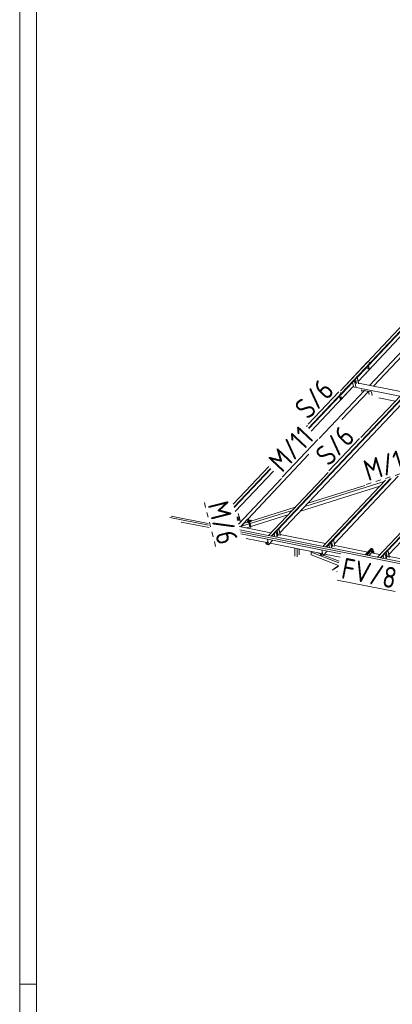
# Model space of a CAD drawing. Header units: millimetres. Extents: x -681 to 506, y -45 to 794.
# Tile 38 of 256: x -681 to -592, y 247 to 483. Entities that reach past the tile are written whole.
import ezdxf

# ---------------------------------------------------------------- set-up
doc = ezdxf.new("R2010")
doc.units = ezdxf.units.MM
doc.header["$LTSCALE"] = 0.6
doc.linetypes.add('XKITLINE00', pattern=[0])
doc.linetypes.add('XKITLINE02', pattern=[4, 2, -2])
for name, color, linetype, lineweight in [('Bolt', 7, 'Continuous', 0), ('DrawingSheet', 5, 'Continuous', 0), ('Part', 2, 'Continuous', 0), ('PartMark', 3, 'Continuous', 0)]:
    doc.layers.add(name, color=color, linetype=linetype, lineweight=lineweight)
doc.styles.add('ISOCPEUR', font='ISOCPEUR.TTF')

msp = doc.modelspace()

# ---------------------------------------------------------------- linework, layer by layer
at = {"layer": 'Bolt', "color": 3, "linetype": 'XKITLINE00', "lineweight": 0}
for p, q in [((-598.04, 399.36), (-598.06, 399.29)), ((-598.06, 399.29), (-598.05, 399.23)), ((-598.05, 399.23), (-598.03, 399.18)), ((-598.01, 399.41), (-598.04, 399.36)), ((-598.03, 399.29), (-598.02, 399.36)), ((-598.03, 399.22), (-598.03, 399.29)), ((-598.01, 399.18), (-598.03, 399.22)), ((-598.03, 399.18), (-598, 399.17)), ((-598.02, 399.36), (-597.99, 399.41)), ((-598.01, 399.35), (-598.02, 399.23)), ((-598.02, 399.23), (-597.97, 399.18)), ((-598.02, 399.23), (-597.95, 399.22)), ((-597.97, 399.43), (-598.01, 399.41)), ((-597.95, 399.41), (-598.01, 399.35)), ((-598.01, 399.35), (-597.94, 399.33)), ((-597.98, 399.17), (-598.01, 399.18)), ((-598, 399.17), (-597.98, 399.17)), ((-597.99, 399.41), (-597.95, 399.43)), ((-597.95, 399.18), (-597.98, 399.17)), ((-597.97, 399.43), (-597.95, 399.43)), ((-597.97, 399.18), (-597.9, 399.17)), ((-597.95, 399.43), (-597.91, 399.42)), ((-597.95, 399.41), (-597.88, 399.4)), ((-597.95, 399.22), (-597.94, 399.33)), ((-597.9, 399.17), (-597.95, 399.22)), ((-597.94, 399.33), (-597.88, 399.4)), ((-597.91, 399.42), (-597.91, 399.4)), ((-597.84, 399.23), (-597.9, 399.17)), ((-597.88, 399.4), (-597.83, 399.35)), ((-597.83, 399.35), (-597.84, 399.23)), ((-601.14, 396.04), (-601.16, 395.98)), ((-601.16, 395.98), (-601.15, 395.91)), ((-601.15, 395.91), (-601.13, 395.87)), ((-601.11, 396.09), (-601.14, 396.04)), ((-601.13, 395.97), (-601.12, 396.04)), ((-601.13, 395.91), (-601.13, 395.97)), ((-601.11, 395.86), (-601.13, 395.91)), ((-601.13, 395.87), (-601.1, 395.85)), ((-601.12, 396.04), (-601.08, 396.09)), ((-601.11, 396.03), (-601.12, 395.92)), ((-601.12, 395.92), (-601.07, 395.87)), ((-601.12, 395.92), (-601.05, 395.9)), ((-601.07, 396.12), (-601.11, 396.09)), ((-601.05, 396.09), (-601.11, 396.03)), ((-601.11, 396.03), (-601.04, 396.02)), ((-601.08, 395.85), (-601.11, 395.86)), ((-601.1, 395.85), (-601.08, 395.85)), ((-601.08, 396.09), (-601.05, 396.11)), ((-601.05, 395.86), (-601.08, 395.85)), ((-601.07, 396.12), (-601.05, 396.11)), ((-601.07, 395.87), (-601, 395.85)), ((-601.05, 396.11), (-601.01, 396.1)), ((-601.05, 396.09), (-600.98, 396.08)), ((-601.05, 395.9), (-601.04, 396.02)), ((-601, 395.85), (-601.05, 395.9)), ((-601.04, 396.02), (-600.98, 396.08)), ((-601.01, 396.1), (-601.01, 396.09)), ((-600.94, 395.92), (-601, 395.85)), ((-600.98, 396.08), (-600.93, 396.03)), ((-600.93, 396.03), (-600.94, 395.92)), ((-604.61, 392.4), (-604.63, 392.33)), ((-604.63, 392.33), (-604.63, 392.27)), ((-604.63, 392.27), (-604.6, 392.22)), ((-604.58, 392.45), (-604.61, 392.4)), ((-604.6, 392.33), (-604.59, 392.4)), ((-604.6, 392.26), (-604.6, 392.33)), ((-604.58, 392.22), (-604.6, 392.26)), ((-604.6, 392.22), (-604.57, 392.21)), ((-604.59, 392.4), (-604.56, 392.45)), ((-604.58, 392.39), (-604.59, 392.27)), ((-604.59, 392.27), (-604.55, 392.22)), ((-604.59, 392.27), (-604.52, 392.26)), ((-604.54, 392.47), (-604.58, 392.45)), ((-604.52, 392.45), (-604.58, 392.39)), ((-604.58, 392.39), (-604.51, 392.37)), ((-604.55, 392.21), (-604.58, 392.22)), ((-604.57, 392.21), (-604.55, 392.21)), ((-604.56, 392.45), (-604.52, 392.47)), ((-604.52, 392.22), (-604.55, 392.21)), ((-604.55, 392.22), (-604.48, 392.21)), ((-604.54, 392.47), (-604.52, 392.47)), ((-604.52, 392.47), (-604.49, 392.46)), ((-604.52, 392.45), (-604.45, 392.44)), ((-604.52, 392.26), (-604.51, 392.37)), ((-604.48, 392.21), (-604.52, 392.26)), ((-604.51, 392.37), (-604.45, 392.44)), ((-604.49, 392.46), (-604.48, 392.44)), ((-604.42, 392.27), (-604.48, 392.21)), ((-604.45, 392.44), (-604.4, 392.39)), ((-604.4, 392.39), (-604.42, 392.27)), ((-629.28, 363.34), (-629.3, 363.32)), ((-629.29, 363.31), (-629.28, 363.33)), ((-629.24, 363.4), (-629.28, 363.34)), ((-629.28, 363.33), (-629.23, 363.38)), ((-629.22, 363.38), (-629.26, 363.28)), ((-629.25, 363.2), (-629.2, 363.3)), ((-629.14, 363.45), (-629.24, 363.4)), ((-629.23, 363.38), (-629.14, 363.43)), ((-629.04, 363.42), (-629.22, 363.38)), ((-629.2, 363.3), (-629.22, 363.38)), ((-629.15, 363.03), (-629.22, 363.1)), ((-629.2, 363.3), (-629.02, 363.35)), ((-628.96, 363.07), (-629.15, 363.03)), ((-629.04, 363.45), (-629.14, 363.45)), ((-629.14, 363.43), (-629.03, 363.43)), ((-628.95, 363.4), (-629.04, 363.45)), ((-629.02, 363.35), (-629.04, 363.42)), ((-628.91, 363.3), (-629.04, 363.42)), ((-629.03, 363.43), (-628.94, 363.39)), ((-629.02, 363.35), (-628.89, 363.23)), ((-628.89, 363.23), (-628.96, 363.07)), ((-628.9, 363.33), (-628.95, 363.4)), ((-628.94, 363.39), (-628.9, 363.31)), ((-628.89, 363.23), (-628.91, 363.3)), ((-628.9, 363.31), (-628.9, 363.33)), ((-628.9, 363.27), (-628.9, 363.31)), ((-626.79, 362.84), (-626.66, 362.88)), ((-626.79, 362.75), (-626.79, 362.84)), ((-626.79, 362.84), (-626.74, 362.75)), ((-626.73, 362.57), (-626.79, 362.75)), ((-626.74, 362.75), (-626.61, 362.79)), ((-626.74, 362.75), (-626.68, 362.56)), ((-626.68, 362.47), (-626.73, 362.57)), ((-626.68, 362.56), (-626.55, 362.6)), ((-626.68, 362.56), (-626.68, 362.47)), ((-626.68, 362.47), (-626.55, 362.51)), ((-626.67, 362.88), (-626.66, 362.89)), ((-626.66, 362.89), (-626.63, 362.9)), ((-626.66, 362.89), (-626.64, 362.87)), ((-626.61, 362.79), (-626.66, 362.88)), ((-626.64, 362.87), (-626.61, 362.79)), ((-626.61, 362.88), (-626.63, 362.9)), ((-626.58, 362.8), (-626.61, 362.88)), ((-626.61, 362.79), (-626.57, 362.69)), ((-626.55, 362.6), (-626.61, 362.79)), ((-626.54, 362.7), (-626.58, 362.8)), ((-626.57, 362.69), (-626.55, 362.6)), ((-626.55, 362.6), (-626.54, 362.53)), ((-626.55, 362.51), (-626.55, 362.6)), ((-626.54, 362.5), (-626.55, 362.51)), ((-626.52, 362.61), (-626.54, 362.7)), ((-626.54, 362.53), (-626.54, 362.5)), ((-626.54, 362.5), (-626.51, 362.51)), ((-626.5, 362.54), (-626.52, 362.61)), ((-626.51, 362.51), (-626.5, 362.54)), ((-626.35, 362.98), (-626.22, 363.02)), ((-626.31, 362.88), (-626.17, 362.93)), ((-626.27, 362.69), (-626.11, 362.74)), ((-626.25, 362.61), (-626.11, 362.65)), ((-626.17, 362.93), (-626.22, 363.02)), ((-626.18, 362.95), (-625.95, 363.02)), ((-626.11, 362.74), (-626.17, 362.93)), ((-626.11, 362.74), (-625.89, 362.81)), ((-626.11, 362.65), (-626.11, 362.74)), ((-625.94, 363), (-625.95, 363.02)), ((-625.92, 362.96), (-625.94, 363)), ((-625.9, 362.91), (-625.92, 362.96)), ((-625.89, 362.86), (-625.9, 362.91)), ((-625.88, 362.82), (-625.89, 362.86)), ((-625.89, 362.81), (-625.88, 362.82)), ((-619.8, 359.92), (-619.83, 359.86)), ((-619.81, 359.86), (-619.78, 359.91)), ((-619.76, 359.94), (-619.8, 359.92)), ((-619.74, 359.92), (-619.8, 359.85)), ((-619.78, 359.91), (-619.74, 359.93)), ((-619.76, 359.94), (-619.74, 359.93)), ((-619.74, 359.93), (-619.71, 359.92)), ((-619.74, 359.92), (-619.67, 359.9)), ((-619.73, 359.84), (-619.67, 359.9)), ((-619.71, 359.92), (-619.7, 359.91)), ((-619.67, 359.9), (-619.63, 359.85)), ((-619.83, 359.86), (-619.85, 359.8)), ((-619.85, 359.8), (-619.85, 359.73)), ((-619.85, 359.73), (-619.83, 359.69)), ((-619.83, 359.79), (-619.81, 359.86)), ((-619.83, 359.73), (-619.83, 359.79)), ((-619.8, 359.68), (-619.83, 359.73)), ((-619.83, 359.69), (-619.79, 359.68)), ((-619.8, 359.85), (-619.82, 359.74)), ((-619.82, 359.74), (-619.77, 359.69)), ((-619.82, 359.74), (-619.75, 359.72)), ((-619.8, 359.85), (-619.73, 359.84)), ((-619.77, 359.67), (-619.8, 359.68)), ((-619.79, 359.68), (-619.77, 359.67)), ((-619.77, 359.69), (-619.7, 359.67)), ((-619.75, 359.68), (-619.77, 359.67)), ((-619.75, 359.72), (-619.73, 359.84)), ((-619.7, 359.67), (-619.75, 359.72)), ((-619.64, 359.74), (-619.7, 359.67)), ((-619.63, 359.85), (-619.64, 359.74)), ((-606.83, 357.27), (-606.84, 357.2)), ((-606.84, 357.2), (-606.84, 357.14)), ((-606.84, 357.14), (-606.82, 357.09)), ((-606.79, 357.32), (-606.83, 357.27)), ((-606.82, 357.2), (-606.8, 357.26)), ((-606.82, 357.13), (-606.82, 357.2)), ((-606.8, 357.09), (-606.82, 357.13)), ((-606.82, 357.09), (-606.79, 357.08)), ((-606.8, 357.26), (-606.81, 357.14)), ((-606.81, 357.14), (-606.76, 357.09)), ((-606.81, 357.14), (-606.74, 357.13)), ((-606.74, 357.32), (-606.8, 357.26)), ((-606.8, 357.26), (-606.77, 357.31)), ((-606.8, 357.26), (-606.73, 357.24)), ((-606.76, 357.07), (-606.8, 357.09)), ((-606.76, 357.34), (-606.79, 357.32)), ((-606.79, 357.08), (-606.76, 357.07)), ((-606.77, 357.31), (-606.73, 357.34)), ((-606.76, 357.34), (-606.73, 357.34)), ((-606.74, 357.09), (-606.76, 357.07)), ((-606.76, 357.09), (-606.69, 357.08)), ((-606.74, 357.32), (-606.67, 357.3)), ((-606.74, 357.13), (-606.73, 357.24)), ((-606.69, 357.08), (-606.74, 357.13)), ((-606.73, 357.34), (-606.7, 357.32)), ((-606.73, 357.24), (-606.67, 357.3)), ((-606.7, 357.32), (-606.69, 357.31)), ((-606.63, 357.14), (-606.69, 357.08)), ((-606.67, 357.3), (-606.62, 357.25)), ((-606.62, 357.25), (-606.63, 357.14)), ((-597.15, 355.57), (-597.18, 355.45)), ((-597.18, 355.45), (-597.17, 355.33)), ((-597.17, 355.33), (-597.13, 355.25)), ((-597.09, 355.67), (-597.15, 355.57)), ((-597.14, 355.44), (-597.11, 355.57)), ((-597.13, 355.33), (-597.14, 355.44)), ((-597.1, 355.56), (-597.13, 355.33)), ((-597.1, 355.24), (-597.13, 355.33)), ((-596.95, 355.3), (-597.13, 355.33)), ((-597.13, 355.33), (-597.03, 355.23)), ((-597.13, 355.25), (-597.07, 355.23)), ((-597.11, 355.57), (-597.05, 355.66)), ((-596.98, 355.69), (-597.1, 355.56)), ((-596.93, 355.53), (-597.1, 355.56)), ((-597.03, 355.22), (-597.1, 355.24)), ((-597.02, 355.71), (-597.09, 355.67)), ((-597.07, 355.23), (-597.03, 355.22)), ((-597.05, 355.66), (-596.98, 355.7)), ((-597.02, 355.23), (-597.03, 355.22)), ((-597.03, 355.23), (-596.86, 355.2)), ((-597.02, 355.71), (-596.98, 355.7)), ((-596.98, 355.7), (-596.92, 355.68)), ((-596.98, 355.69), (-596.81, 355.65)), ((-596.95, 355.3), (-596.93, 355.53)), ((-596.95, 355.3), (-596.86, 355.2)), ((-596.81, 355.65), (-596.93, 355.53)), ((-596.92, 355.68), (-596.92, 355.68)), ((-596.86, 355.2), (-596.78, 355.28)), ((-596.84, 355.29), (-596.72, 355.27)), ((-596.82, 355.56), (-596.7, 355.53)), ((-596.71, 355.55), (-596.81, 355.65)), ((-596.78, 355.39), (-596.77, 355.46)), ((-596.78, 355.33), (-596.78, 355.39)), ((-596.76, 355.28), (-596.78, 355.33)), ((-596.77, 355.46), (-596.73, 355.51)), ((-596.72, 355.27), (-596.76, 355.28)), ((-596.73, 355.51), (-596.7, 355.53)), ((-596.69, 355.29), (-596.72, 355.27)), ((-596.71, 355.54), (-596.71, 355.55)), ((-596.7, 355.53), (-596.66, 355.52)), ((-596.65, 355.34), (-596.69, 355.29)), ((-596.66, 355.52), (-596.64, 355.47)), ((-596.64, 355.41), (-596.65, 355.34)), ((-596.64, 355.47), (-596.64, 355.41)), ((-593.82, 354.67), (-593.83, 354.6)), ((-593.83, 354.6), (-593.83, 354.54)), ((-593.83, 354.54), (-593.81, 354.5)), ((-593.79, 354.72), (-593.82, 354.67)), ((-593.81, 354.6), (-593.79, 354.67)), ((-593.81, 354.54), (-593.81, 354.6)), ((-593.79, 354.49), (-593.81, 354.54)), ((-593.81, 354.5), (-593.78, 354.48)), ((-593.79, 354.66), (-593.8, 354.55)), ((-593.8, 354.55), (-593.75, 354.5)), ((-593.8, 354.55), (-593.73, 354.53)), ((-593.75, 354.74), (-593.79, 354.72)), ((-593.79, 354.67), (-593.76, 354.72)), ((-593.73, 354.72), (-593.79, 354.66)), ((-593.79, 354.66), (-593.72, 354.65)), ((-593.75, 354.48), (-593.79, 354.49)), ((-593.78, 354.48), (-593.75, 354.48)), ((-593.76, 354.72), (-593.73, 354.74)), ((-593.75, 354.74), (-593.73, 354.74)), ((-593.75, 354.5), (-593.68, 354.48)), ((-593.73, 354.49), (-593.75, 354.48)), ((-593.73, 354.74), (-593.69, 354.73)), ((-593.73, 354.72), (-593.66, 354.71)), ((-593.73, 354.53), (-593.72, 354.65)), ((-593.68, 354.48), (-593.73, 354.53)), ((-593.72, 354.65), (-593.66, 354.71)), ((-593.69, 354.73), (-593.69, 354.71)), ((-593.62, 354.54), (-593.68, 354.48)), ((-593.66, 354.71), (-593.61, 354.66)), ((-593.61, 354.66), (-593.62, 354.54))]:
    msp.add_line(p, q, dxfattribs=at)
at = {"layer": 'DrawingSheet', "color": 2, "linetype": 'XKITLINE00', "lineweight": 0}
for p, q in [((-681.18, 794.21), (-681.18, -44.79)), ((-677.18, 252.21), (-681.18, 252.21))]:
    msp.add_line(p, q, dxfattribs=at)
at = {"layer": 'DrawingSheet', "color": 3, "linetype": 'XKITLINE00', "lineweight": 0}
msp.add_line((-677.18, 790.21), (-677.18, -40.79), dxfattribs=at)
at = {"layer": 'Part', "color": 2, "linetype": 'XKITLINE00', "lineweight": 0}
for p, q in [((-596.75, 395.07), (-580.93, 411.83)), ((-604.65, 393.95), (-589.38, 410.12)), ((-604.36, 393.39), (-588.89, 409.77)), ((-604.33, 393.25), (-588.81, 409.7)), ((-600.39, 396.19), (-588.19, 409.12)), ((-597.68, 395.25), (-586.29, 407.32)), ((-612.28, 385), (-597.44, 400.72)), ((-612.2, 384.92), (-597.41, 400.58)), ((-604.65, 393.95), (-598.13, 400.85)), ((-597.44, 400.72), (-598.13, 400.85)), ((-597.71, 399.03), (-597.93, 400.03)), ((-597.41, 400.58), (-597.44, 400.72)), ((-621.12, 359.25), (-584.43, 398.12)), ((-620.99, 359.23), (-584.4, 397.98)), ((-600.39, 396.19), (-597.71, 399.03)), ((-599.72, 382.79), (-585.12, 398.26)), ((-601.52, 395), (-601.73, 396)), ((-600.96, 394.89), (-601.3, 396.46)), ((-600.94, 394.91), (-601.28, 396.48)), ((-600.82, 395.71), (-601.04, 396.74)), ((-600.29, 395.61), (-600.63, 397.17)), ((-600.27, 395.62), (-600.61, 397.19)), ((-600.3, 395.78), (-589.5, 393.62)), ((-611.58, 384.34), (-601.63, 394.88)), ((-609.68, 382.54), (-598.87, 393.99)), ((-604.36, 393.39), (-604.7, 393.46)), ((-604.63, 391.7), (-601.63, 394.88)), ((-604.36, 393.39), (-604.33, 393.25)), ((-604.28, 387.1), (-597.94, 393.81)), ((-601.63, 394.88), (-590.42, 392.64)), ((-599.57, 394.13), (-599.51, 394.19)), ((-597.24, 393.67), (-599.57, 394.13)), ((-599.48, 393.75), (-599.57, 394.13)), ((-597.94, 393.81), (-598.87, 393.99)), ((-597.78, 393.08), (-597.94, 393.81)), ((-597.24, 393.67), (-597.19, 393.73)), ((-597.05, 392.8), (-597.24, 393.67)), ((-595.11, 354.06), (-558.42, 392.93)), ((-619.09, 360.01), (-588.63, 392.28)), ((-604.85, 392.7), (-604.63, 391.7)), ((-595.43, 392.25), (-591.53, 391.47)), ((-594.98, 354.03), (-558.39, 392.79)), ((-612.71, 385.4), (-612.51, 385.62)), ((-626.74, 363.3), (-612.14, 378.77)), ((-630.19, 366.89), (-621.75, 375.83)), ((-630.02, 366.21), (-621.32, 375.42)), ((-629.98, 366.08), (-621.24, 375.34)), ((-629.73, 365.11), (-620.63, 374.76)), ((-621.81, 359.39), (-607.58, 374.46)), ((-628.97, 362.11), (-618.72, 372.96)), ((-613.12, 366.34), (-594.17, 372.29)), ((-608.8, 356.79), (-593.9, 372.58)), ((-608.12, 356.66), (-592.74, 372.94)), ((-607.98, 356.63), (-592.52, 373.01)), ((-606.08, 357.42), (-590.87, 373.53)), ((-614.16, 365.23), (-595.21, 371.19)), ((-612.43, 367.07), (-598.81, 371.35)), ((-595.8, 354.19), (-581.57, 369.27)), ((-628.81, 363.85), (-629, 364.63)), ((-626.28, 362.72), (-615.46, 366.12)), ((-626.17, 362.24), (-616.15, 365.39)), ((-645.36, 363.66), (-636.12, 361.82)), ((-645.01, 364.03), (-636.23, 362.27)), ((-642.61, 362.59), (-635.98, 361.27)), ((-629.38, 363.72), (-628.78, 363.86)), ((-628.77, 363.8), (-629.36, 363.66)), ((-629.36, 363.66), (-628.77, 363.8)), ((-628.75, 363.74), (-629.35, 363.61)), ((-628.6, 363.06), (-629.18, 362.93)), ((-628.78, 363.86), (-628.77, 363.8)), ((-628.77, 363.8), (-628.75, 363.74)), ((-628.6, 363.06), (-628.75, 363.74)), ((-628.49, 362.62), (-628.6, 363.06)), ((-628.46, 361.48), (-626.77, 363.27)), ((-627.57, 362.31), (-628.26, 361.58)), ((-626.63, 362.61), (-627.57, 362.31)), ((-626.77, 363.29), (-626.67, 363.32)), ((-626.63, 362.61), (-626.77, 363.29)), ((-626.53, 362.85), (-626.77, 363.29)), ((-626.67, 363.32), (-626.56, 363.36)), ((-626.42, 362.89), (-626.67, 363.32)), ((-626.42, 362.89), (-626.67, 363.32)), ((-626.38, 362.17), (-626.63, 362.61)), ((-626.32, 362.92), (-626.56, 363.36)), ((-626.42, 362.89), (-626.53, 362.85)), ((-626.19, 361.31), (-626.53, 362.85)), ((-626.32, 362.92), (-626.42, 362.89)), ((-626.09, 361.33), (-626.42, 362.89)), ((-626.09, 361.33), (-626.42, 362.89)), ((-625.98, 361.35), (-626.32, 362.92)), ((-626.01, 361.51), (-617.19, 364.28)), ((-593.07, 354.82), (-585.85, 362.47)), ((-628.83, 361.56), (-621.2, 360.04)), ((-628.62, 360.75), (-521.59, 339.37)), ((-628.5, 360.29), (-521.75, 338.96)), ((-628.26, 361.58), (-626.38, 362.17)), ((-628.26, 361.58), (-628.23, 361.44)), ((-627.01, 361.2), (-626.22, 361.44)), ((-626.38, 362.17), (-626.22, 361.44)), ((-626.01, 361.51), (-626.17, 362.24)), ((-619.71, 358.97), (-620, 360.28)), ((-619.69, 358.97), (-619.98, 360.3)), ((-619.51, 359.53), (-619.73, 360.56)), ((-618.98, 359.43), (-619.32, 360.99)), ((-618.96, 359.44), (-619.3, 361.01)), ((-628.36, 359.74), (-604.56, 354.99)), ((-627.13, 358.67), (-622.18, 357.68)), ((-622.41, 357.43), (-621.95, 357.92)), ((-622.39, 357.43), (-621.95, 357.9)), ((-622.37, 357.31), (-621.92, 357.79)), ((-621.79, 357.2), (-622.07, 358.49)), ((-621.77, 357.17), (-622.05, 358.48)), ((-621.77, 357.17), (-620.77, 358.23)), ((-620.27, 359.08), (-620.43, 359.82)), ((-619.76, 359.27), (-619.51, 359.53)), ((-619.51, 359.53), (-618.98, 359.43)), ((-619, 359.6), (-608.19, 357.44)), ((-618.98, 359.43), (-618.96, 359.44)), ((-606.7, 356.37), (-606.99, 357.68)), ((-606.68, 356.37), (-606.97, 357.7)), ((-606.5, 356.94), (-606.73, 357.96)), ((-605.97, 356.83), (-606.31, 358.4)), ((-605.96, 356.85), (-606.3, 358.42)), ((-622.41, 357.43), (-622.39, 357.43)), ((-622.38, 357.3), (-622.41, 357.43)), ((-622.37, 357.31), (-622.39, 357.43)), ((-622.38, 357.3), (-621.77, 357.17)), ((-621.79, 357.2), (-622.37, 357.31)), ((-621.43, 357.53), (-609.17, 355.08)), ((-615.52, 354.47), (-615.52, 356.35)), ((-614.95, 354.25), (-614.95, 356.24)), ((-614.49, 354.74), (-614.49, 356.14)), ((-611.6, 355.42), (-611.49, 355.54)), ((-611.6, 354.74), (-611.6, 355.42)), ((-611.6, 355.42), (-604.99, 352.84)), ((-610.17, 355.28), (-609.3, 354.94)), ((-609.4, 354.84), (-608.94, 355.33)), ((-609.39, 354.83), (-608.94, 355.31)), ((-609.36, 354.71), (-608.91, 355.19)), ((-608.78, 354.6), (-609.06, 355.89)), ((-608.76, 354.58), (-609.04, 355.88)), ((-608.76, 354.58), (-607.77, 355.63)), ((-607.26, 356.48), (-607.42, 357.22)), ((-606.75, 356.68), (-606.5, 356.94)), ((-606.5, 356.94), (-605.97, 356.83)), ((-605.99, 357), (-598.11, 355.43)), ((-605.97, 356.83), (-605.96, 356.85)), ((-597.29, 356.29), (-598.72, 354.78)), ((-598.53, 354.74), (-597.11, 356.25)), ((-598.53, 354.74), (-597.11, 356.25)), ((-598.35, 354.7), (-596.92, 356.21)), ((-597.86, 354.61), (-597.25, 355.25)), ((-597.11, 356.25), (-597.29, 356.29)), ((-597.25, 355.25), (-595.19, 354.84)), ((-596.92, 356.21), (-597.11, 356.25)), ((-596.69, 355.14), (-596.92, 356.21)), ((-593.49, 354.34), (-593.72, 355.37)), ((-592.96, 354.23), (-593.31, 355.8)), ((-592.95, 354.25), (-593.29, 355.82)), ((-611.6, 354.74), (-605.11, 352.21)), ((-609.4, 354.84), (-609.39, 354.83)), ((-609.37, 354.7), (-609.4, 354.84)), ((-609.36, 354.71), (-609.39, 354.83)), ((-609.37, 354.7), (-608.76, 354.58)), ((-608.78, 354.6), (-609.36, 354.71)), ((-608.66, 354.69), (-604.91, 353.23)), ((-608.43, 354.93), (-604.71, 354.19)), ((-594.25, 353.89), (-594.41, 354.63)), ((-593.69, 353.77), (-593.98, 355.09)), ((-593.67, 353.77), (-593.96, 355.11)), ((-593.74, 354.08), (-593.49, 354.34)), ((-593.49, 354.34), (-592.96, 354.23)), ((-592.98, 354.4), (-582.18, 352.25)), ((-592.96, 354.23), (-592.95, 354.25)), ((-606.57, 351.07), (-605.15, 352.01)), ((-606.23, 351.43), (-605.12, 352.17)), ((-605.58, 350.68), (-605.39, 350.8))]:
    msp.add_line(p, q, dxfattribs=at)
at = {"layer": 'PartMark', "color": 1, "linetype": 'XKITLINE00', "lineweight": 0}
for p, q in [((-612.31, 385.98), (-604.99, 393.73)), ((-618.52, 373.32), (-610.03, 382.32)), ((-607.38, 374.82), (-600.07, 382.57)), ((-605.4, 348.73), (-591.58, 345.97))]:
    msp.add_line(p, q, dxfattribs=at)
at = {"layer": 'PartMark', "color": 1, "linetype": 'XKITLINE02', "lineweight": 0}
for p, q in [((-598.45, 371.57), (-585.83, 375.53)), ((-637.09, 367.23), (-634.34, 356.49))]:
    msp.add_line(p, q, dxfattribs=at)

# ---------------------------------------------------------------- texts
at = {"layer": 'PartMark', "color": 1, "style": 'ISOCPEUR', "width": 0.85}
for s, rotation, p in [('S/6', 46.6502, (-612.33, 386.83)), ('M/11', 46.6502, (-618.55, 374.17)), ('S/6', 46.6502, (-607.4, 375.67)), ('M/12', 17.4466, (-598.06, 372.32)), ('M/6', -75.6591, (-636.36, 366.8)), ('FV/8', -11.2987, (-604.69, 349.2))]:
    msp.add_text(s, height=5, rotation=rotation, dxfattribs=at).set_placement(p)

doc.saveas('drawing.dxf')
